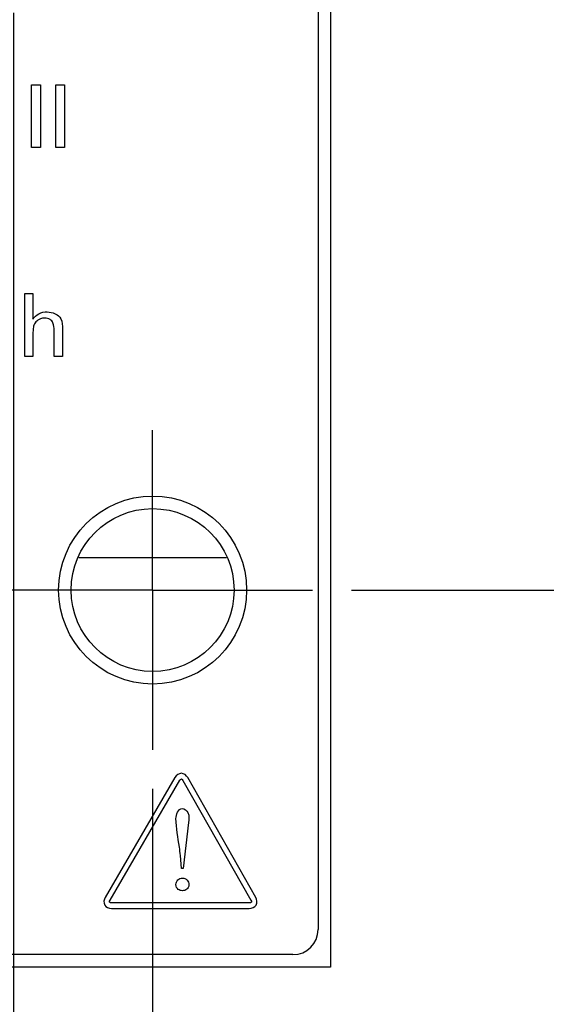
# Model space of a CAD drawing. Header units: inches. Extents: x 0 to 34, y 0 to 22.
# Tile 6 of 31: x 13.014 to 13.855, y 5.438 to 7.009. Entities that reach past the tile are written whole.
import ezdxf

# ---------------------------------------------------------------- set-up
doc = ezdxf.new("R2010")
doc.units = ezdxf.units.IN
doc.header["$LTSCALE"] = 1.87
doc.header["$MEASUREMENT"] = 0
doc.linetypes.add('CENTER', pattern=[0.6, 0.375, -0.075, 0.075, -0.075])
doc.layers.get('0').update_dxf_attribs({"linetype": 'CONTINUOUS'})
for name, color, linetype in [('02___PRT_ALL_AXES', 7, 'CONTINUOUS'), ('COSMETIC', 7, 'CONTINUOUS'), ('DATUMCURVES', 7, 'CONTINUOUS'), ('DIMENSIONS', 7, 'CONTINUOUS')]:
    doc.layers.add(name, color=color, linetype=linetype)
doc.styles.get("Standard").update_dxf_attribs({"font": 'txt', "width": 0.8})
doc.dimstyles.new('DIMSTYLE_2', dxfattribs={"dimtxt": 0.125, "dimasz": 0.18, "dimexe": 0.18, "dimexo": 0.0625, "dimgap": 0.09, "dimtad": 0, "dimtih": 1, "dimtoh": 1, "dimdec": 3, "dimlfac": 0.5, "dimzin": 4, "dimdsep": 46, "dimtxsty": 'STANDARD', "dimblk": '_FILLED', "dimblk1": '_FILLED', "dimblk2": '_FILLED', "dimcen": 0.09, "dimadec": 0, "dimazin": 0, "dimtp": 0.01, "dimtm": 0.01, "dimtfac": 1, "dimtdec": 3, "dimtofl": 0, "dimtmove": 0, "dimatfit": 3, "dimldrblk": '_FILLED', "dimfxl": 1, "dimtolj": 1, "dimtzin": 4, "dimarcsym": 0})

# ---------------------------------------------------------------- blocks, each defined once
blk = doc.blocks.new('*D5')
at = {"layer": 'DIMENSIONS', "color": 2, "linetype": 'CONTINUOUS'}
blk.add_line((13.2265, 5.7814), (13.2265, 4.7534), dxfattribs=at)
at = {"layer": 'DIMENSIONS', "color": 2, "linetype": 'CONTINUOUS', "insert": (13.164, 4.6909), "char_height": 0.125, "width": 1.125, "attachment_point": 3, "rotation": 90, "line_spacing_factor": 0.9}
blk.add_mtext('.352{\\Ftxt.shx;\\W1.000000;\\H0.125000; }[8.94]', dxfattribs=at)
blk = doc.blocks.new('_FILLED')
at = {"color": 0, "linetype": 'BYBLOCK'}
blk.add_solid([(0, 0), (-1, 0.1736), (-1, -0.1736)], dxfattribs=at)
blk = doc.blocks.new('*D6')
at = {"layer": 'DIMENSIONS', "color": 2, "linetype": 'CONTINUOUS'}
blk.add_line((13.0045, 7.0204), (13.0045, 4.7534), dxfattribs=at)
at = {"layer": 'DIMENSIONS', "color": 2, "linetype": 'CONTINUOUS', "insert": (12.942, 4.6909), "char_height": 0.125, "width": 1.125, "attachment_point": 3, "rotation": 90, "line_spacing_factor": 0.9}
blk.add_mtext('.241{\\Ftxt.shx;\\W1.000000;\\H0.125000; }[6.12]', dxfattribs=at)
blk = doc.blocks.new('*D15')
at = {"layer": 'DIMENSIONS', "color": 2, "linetype": 'CONTINUOUS'}
blk.add_line((13.5805, 15.6249), (14.198, 15.6249), dxfattribs=at)
at = {"layer": 'DIMENSIONS', "color": 2, "linetype": 'CONTINUOUS', "insert": (14.2605, 15.6874), "char_height": 0.125, "width": 1.425, "attachment_point": 1, "line_spacing_factor": 0.9}
blk.add_mtext('4.942{\\Ftxt.shx;\\W1.000000;\\H0.125000; }[125.53]', dxfattribs=at)
blk = doc.blocks.new('*D22')
at = {"layer": 'DIMENSIONS', "color": 2, "linetype": 'CONTINUOUS'}
blk.add_line((13.544, 6.0989), (14.198, 6.0989), dxfattribs=at)
at = {"layer": 'DIMENSIONS', "color": 2, "linetype": 'CONTINUOUS', "insert": (14.2605, 6.1614), "char_height": 0.125, "width": 1.125, "attachment_point": 1, "line_spacing_factor": 0.9}
blk.add_mtext('.179{\\Ftxt.shx;\\W1.000000;\\H0.125000; }[4.55]', dxfattribs=at)
blk = doc.blocks.new('*D23')
at = {"layer": 'DIMENSIONS', "color": 2, "linetype": 'CONTINUOUS'}
blk.add_line((13.403, 7.2069), (14.198, 7.2069), dxfattribs=at)
at = {"layer": 'DIMENSIONS', "color": 2, "linetype": 'CONTINUOUS', "insert": (14.2605, 7.2694), "char_height": 0.125, "width": 1.225, "attachment_point": 1, "line_spacing_factor": 0.9}
blk.add_mtext('.733{\\Ftxt.shx;\\W1.000000;\\H0.125000; }[18.62]', dxfattribs=at)
blk = doc.blocks.new('*D24')
at = {"layer": 'DIMENSIONS', "color": 2, "linetype": 'CONTINUOUS'}
blk.add_line((13.403, 8.1889), (14.198, 8.1889), dxfattribs=at)
at = {"layer": 'DIMENSIONS', "color": 2, "linetype": 'CONTINUOUS', "insert": (14.2605, 8.2514), "char_height": 0.125, "width": 1.325, "attachment_point": 1, "line_spacing_factor": 0.9}
blk.add_mtext('1.224{\\Ftxt.shx;\\W1.000000;\\H0.125000; }[31.09]', dxfattribs=at)
blk = doc.blocks.new('*D25')
at = {"layer": 'DIMENSIONS', "color": 2, "linetype": 'CONTINUOUS'}
blk.add_line((13.403, 13.0909), (14.198, 13.0909), dxfattribs=at)
at = {"layer": 'DIMENSIONS', "color": 2, "linetype": 'CONTINUOUS', "insert": (14.2605, 13.1534), "char_height": 0.125, "width": 1.325, "attachment_point": 1, "line_spacing_factor": 0.9}
blk.add_mtext('3.675{\\Ftxt.shx;\\W1.000000;\\H0.125000; }[93.35]', dxfattribs=at)
blk = doc.blocks.new('*D26')
at = {"layer": 'DIMENSIONS', "color": 2, "linetype": 'CONTINUOUS'}
blk.add_line((13.403, 14.0729), (14.198, 14.0729), dxfattribs=at)
at = {"layer": 'DIMENSIONS', "color": 2, "linetype": 'CONTINUOUS', "insert": (14.2605, 14.1354), "char_height": 0.125, "width": 1.425, "attachment_point": 1, "line_spacing_factor": 0.9}
blk.add_mtext('4.166{\\Ftxt.shx;\\W1.000000;\\H0.125000; }[105.82]', dxfattribs=at)
blk = doc.blocks.new('*D27')
at = {"layer": 'DIMENSIONS', "color": 2, "linetype": 'CONTINUOUS'}
blk.add_line((13.297, 15.3809), (14.198, 15.3809), dxfattribs=at)
at = {"layer": 'DIMENSIONS', "color": 2, "linetype": 'CONTINUOUS', "insert": (14.2605, 15.4434), "char_height": 0.125, "width": 1.425, "attachment_point": 1, "line_spacing_factor": 0.9}
blk.add_mtext('4.820{\\Ftxt.shx;\\W1.000000;\\H0.125000; }[122.43]', dxfattribs=at)

msp = doc.modelspace()

# ---------------------------------------------------------------- linework, layer by layer
at = {"color": 7, "linetype": 'CONTINUOUS'}
for p, q in [((13.5105, 15.6249), (13.5105, 5.4969)), ((13.4905, 15.5649), (13.4905, 5.5569)), ((13.4505, 5.5169), (12.7825, 5.5169)), ((13.5105, 5.4969), (12.6801, 5.4969))]:
    msp.add_line(p, q, dxfattribs=at)
msp.add_arc((13.4505, 5.5569), 0.04, 270, 360, dxfattribs=at)
at = {"layer": '02___PRT_ALL_AXES', "color": 7, "linetype": 'CENTER'}
for q in [(13.2265, 6.3539), (12.9715, 6.0989), (13.4815, 6.0989), (13.2265, 5.8439)]:
    msp.add_line((13.2265, 6.0989), q, dxfattribs=at)
at = {"layer": '02___PRT_ALL_AXES', "color": 7, "linetype": 'CONTINUOUS'}
for radius in [0.15, 0.13]:
    msp.add_circle((13.2265, 6.0989), radius, dxfattribs=at)
at = {"layer": 'COSMETIC', "color": 4, "linetype": 'CONTINUOUS'}
msp.add_line((13.1089, 6.1509), (13.3442, 6.1509), dxfattribs=at)
at = {"layer": 'DATUMCURVES', "color": 40, "linetype": 'CONTINUOUS'}
for p, q in [((13.0334, 6.9056), (13.0474, 6.9056)), ((13.0334, 6.8053), (13.0334, 6.9056)), ((13.0474, 6.9056), (13.0474, 6.8053)), ((13.072, 6.9056), (13.086, 6.9056)), ((13.072, 6.8053), (13.072, 6.9056)), ((13.086, 6.9056), (13.086, 6.8053)), ((13.0474, 6.8053), (13.0334, 6.8053)), ((13.086, 6.8053), (13.072, 6.8053)), ((13.0224, 6.5722), (13.0356, 6.5722)), ((13.0224, 6.4719), (13.0224, 6.5722)), ((13.0356, 6.5722), (13.0356, 6.5315)), ((13.0356, 6.5089), (13.0356, 6.4719)), ((13.0693, 6.4719), (13.0693, 6.5132)), ((13.0826, 6.5156), (13.0826, 6.4719)), ((13.0356, 6.4719), (13.0224, 6.4719)), ((13.0826, 6.4719), (13.0693, 6.4719)), ((13.2622, 5.7995), (13.1508, 5.6082)), ((13.1585, 5.6038), (13.2697, 5.7952)), ((13.2748, 5.7951), (13.3835, 5.6039)), ((13.3912, 5.6082), (13.2825, 5.7995)), ((13.2837, 5.7277), (13.2751, 5.6543)), ((13.2726, 5.6543), (13.2709, 5.675)), ((13.2751, 5.6543), (13.2726, 5.6543)), ((13.3808, 5.5994), (13.161, 5.5994)), ((13.161, 5.5905), (13.3808, 5.5905))]:
    msp.add_line(p, q, dxfattribs=at)
for points, knots in [([(13.0356, 6.5315), (13.0378, 6.5351), (13.0449, 6.5412), (13.0616, 6.5449), (13.0829, 6.5363), (13.0826, 6.5211), (13.0826, 6.5156)], [0, 0, 0, 0, 0.187046, 0.390508, 0.755776, 1, 1, 1, 1]), ([(13.0693, 6.5132), (13.0693, 6.5173), (13.0691, 6.5241), (13.0629, 6.532), (13.055, 6.5334), (13.0481, 6.5324), (13.0422, 6.5294), (13.0373, 6.5241), (13.0356, 6.5164), (13.0356, 6.5114), (13.0356, 6.5089)], [0, 0, 0, 0, 0.196371, 0.306609, 0.448917, 0.551808, 0.636553, 0.761995, 0.880424, 1, 1, 1, 1]), ([(13.2825, 5.7995), (13.2805, 5.803), (13.2724, 5.8096), (13.2642, 5.8031), (13.2622, 5.7995)], [0, 0, 0, 0, 0.497897, 1, 1, 1, 1]), ([(13.2697, 5.7952), (13.2704, 5.7962), (13.2724, 5.7988), (13.2743, 5.7961), (13.2748, 5.7951)], [0, 0, 0, 0, 0.5091, 1, 1, 1, 1]), ([(13.2738, 5.75), (13.2775, 5.75), (13.2862, 5.7427), (13.2844, 5.733), (13.2837, 5.7277)], [0, 0, 0, 0, 0.411883, 1, 1, 1, 1]), ([(13.2709, 5.675), (13.2705, 5.6796), (13.2681, 5.6992), (13.2638, 5.7188), (13.2638, 5.734)], [0, 0, 0, 0, 0.231528, 1, 1, 1, 1]), ([(13.2638, 5.6287), (13.2638, 5.6315), (13.266, 5.6369), (13.2742, 5.6401), (13.2823, 5.6367), (13.2845, 5.631), (13.2845, 5.6284), (13.2845, 5.6282)], [0, 0, 0, 0, 0.240461, 0.480922, 0.732986, 0.98505, 1, 1, 1, 1]), ([(13.2845, 5.6282), (13.2844, 5.6253), (13.2813, 5.6202), (13.2744, 5.6183), (13.2682, 5.6199), (13.2646, 5.6237), (13.2638, 5.6271), (13.2638, 5.6287)], [0, 0, 0, 0, 0.254792, 0.522323, 0.761162, 0.880581, 1, 1, 1, 1]), ([(13.161, 5.5994), (13.1599, 5.5994), (13.1565, 5.5997), (13.1579, 5.6028), (13.1585, 5.6038)], [0, 0, 0, 0, 0.500302, 1, 1, 1, 1]), ([(13.3808, 5.5905), (13.3849, 5.5905), (13.3945, 5.5944), (13.3932, 5.6047), (13.3912, 5.6082)], [0, 0, 0, 0, 0.500653, 1, 1, 1, 1])]:
    msp.add_open_spline(points, degree=3, knots=knots, dxfattribs=at)
for points in [[(13.2638, 5.734), (13.2638, 5.7403), (13.2675, 5.75), (13.2738, 5.75)], [(13.1508, 5.6082), (13.1488, 5.6047), (13.148, 5.5995), (13.1501, 5.596)], [(13.1501, 5.596), (13.1521, 5.5925), (13.1569, 5.5905), (13.161, 5.5905)], [(13.3842, 5.6005), (13.3836, 5.5994), (13.382, 5.5994), (13.3808, 5.5994)], [(13.3835, 5.6039), (13.384, 5.6029), (13.3848, 5.6014), (13.3842, 5.6005)]]:
    msp.add_open_spline(points, degree=3, dxfattribs=at)

# ---------------------------------------------------------------- dimensions: what is measured, and where the dimension line sits
at = {"layer": 'DIMENSIONS', "color": 2, "linetype": 'CONTINUOUS'}
for feature_location, offset, dtype, origin, picture, middle in [((13.5805, 15.6249), (0.6176, 0), 0, (12.2105, 5.7409), '*D15', (14.973, 15.6249)), ((13.297, 15.3809), (0.901, 0), 0, (13.2345, 5.7409), '*D27', (14.973, 15.3809)), ((13.403, 14.0729), (0.795, 0), 0, (13.3405, 5.7409), '*D26', (14.973, 14.0729)), ((13.403, 13.0909), (0.795, 0), 0, (13.3405, 5.7409), '*D25', (14.923, 13.0909)), ((13.403, 8.1889), (0.795, 0), 0, (13.3405, 5.7409), '*D24', (14.923, 8.1889)), ((13.403, 7.2069), (0.795, 0), 0, (13.3405, 5.7409), '*D23', (14.873, 7.2069)), ((13.0045, 7.0204), (0, -2.267), 1, (12.5225, 7.0829), '*D6', (13.1166, 3.9049)), ((13.544, 6.0989), (0.654, 0), 0, (13.4815, 5.7409), '*D22', (14.823, 6.0989)), ((13.2265, 5.7814), (0, -1.028), 1, (12.5225, 5.8439), '*D5', (13.3386, 3.9049))]:
    dim = msp.add_ordinate_dim(feature_location=feature_location, offset=offset, dtype=dtype, origin=origin, dimstyle='DIMSTYLE_2', dxfattribs=at)
    dim.commit()
    dim.dimension.update_dxf_attribs({"geometry": picture, "text_midpoint": middle})

doc.saveas('drawing.dxf')
